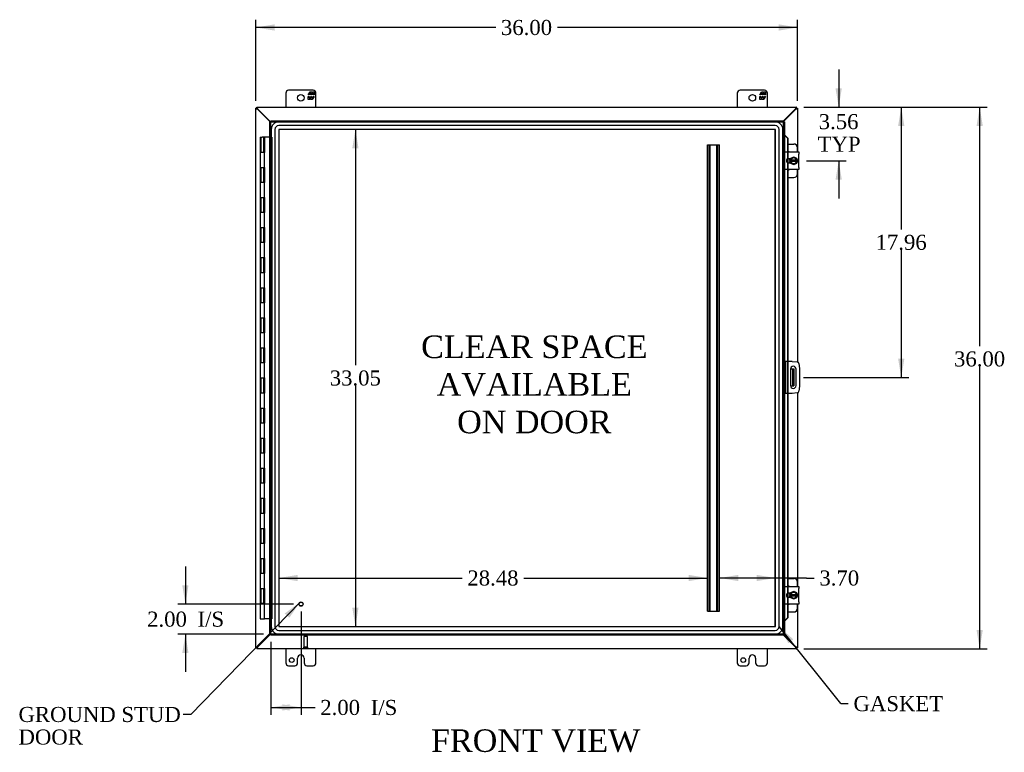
# Model space of a CAD drawing. Header units: inches. Extents: x 6 to 237, y 0 to 158.
# Tile 3 of 8: x 54 to 120, y 51 to 100. Entities that reach past the tile are written whole.
import ezdxf
from ezdxf.enums import TextEntityAlignment as Align

# ---------------------------------------------------------------- set-up
doc = ezdxf.new("R2010")
doc.units = ezdxf.units.IN
doc.header["$MEASUREMENT"] = 0
for name, color, linetype in [('COM40153-1', 7, 'CONTINUOUS'), ('COM40153-2', 7, 'CONTINUOUS'), ('COM42667', 7, 'CONTINUOUS'), ('COM42780', 7, 'CONTINUOUS'), ('COM53845-1', 7, 'CONTINUOUS'), ('COM70022', 7, 'CONTINUOUS'), ('COM70219', 7, 'CONTINUOUS'), ('COM71782-1', 7, 'CONTINUOUS'), ('DEFAULT', 7, 'CONTINUOUS'), ('FET07710', 7, 'CONTINUOUS'), ('HNG10620-32B', 7, 'CONTINUOUS'), ('HNG10620-32C', 7, 'CONTINUOUS'), ('SCC19011', 7, 'CONTINUOUS'), ('SPR20265', 7, 'CONTINUOUS'), ('STD21878', 7, 'CONTINUOUS'), ('WAF25035', 7, 'CONTINUOUS')]:
    doc.layers.add(name, color=color, linetype=linetype)
doc.styles.add('SEACAD_TIMES_NEW_ROMAN', font='times.ttf')

# ---------------------------------------------------------------- blocks, each defined once
blk = doc.blocks.new('SEANNOT_GROUP2')
at = {"layer": 'DEFAULT', "linetype": 'Continuous'}
blk.add_hatch(color=136, dxfattribs=at).paths.add_polyline_path([(72.174, 60.085), (72.896, 61.126), (71.875, 60.376)])
at = {"layer": 'DEFAULT', "color": 136, "linetype": 'Continuous'}
blk.add_line((65.625, 53.661), (65.125, 53.661), dxfattribs=at)
blk.add_lwpolyline([(65.625, 53.661), (72.896, 61.126)], dxfattribs=at)
at = {"layer": 'DEFAULT', "color": 136, "linetype": 'Continuous', "style": 'SEACAD_TIMES_NEW_ROMAN'}
for s, p in [('GROUND STUD', (54.183, 54.161)), ('DOOR', (54.183, 52.661))]:
    blk.add_text(s, height=1, dxfattribs=at).set_placement(p, align=Align.TOP_LEFT)
blk = doc.blocks.new('SEANNOT_GROUP3')
at = {"layer": 'DEFAULT', "linetype": 'Continuous'}
blk.add_hatch(color=136, dxfattribs=at).paths.add_polyline_path([(105.664, 58.656), (104.721, 59.503), (105.339, 58.396)])
at = {"layer": 'DEFAULT', "color": 136, "linetype": 'Continuous'}
blk.add_line((108.815, 54.38), (109.315, 54.38), dxfattribs=at)
blk.add_lwpolyline([(108.815, 54.38), (104.721, 59.503)], dxfattribs=at)
at = {"layer": 'DEFAULT', "color": 136, "linetype": 'Continuous', "style": 'SEACAD_TIMES_NEW_ROMAN'}
blk.add_text('GASKET', height=1, dxfattribs=at).set_placement((109.665, 54.88), align=Align.TOP_LEFT)
blk = doc.blocks.new('GDIMGGROUP')
at = {"layer": 'DEFAULT', "linetype": 'Continuous'}
for points in [[(118.259, 92.779), (118.051, 94.029), (117.843, 92.779)], [(118.259, 59.279), (117.843, 59.279), (118.051, 58.029)]]:
    blk.add_hatch(color=136, dxfattribs=at).paths.add_polyline_path(points)
at = {"layer": 'DEFAULT', "color": 136, "linetype": 'Continuous'}
for p, q in [((106.373, 94.029), (118.551, 94.029)), ((118.051, 78.148), (118.051, 94.029)), ((118.051, 58.029), (118.051, 76.798)), ((106.373, 58.029), (118.551, 58.029))]:
    blk.add_line(p, q, dxfattribs=at)
at = {"layer": 'DEFAULT', "color": 136, "linetype": 'Continuous', "style": 'SEACAD_TIMES_NEW_ROMAN'}
blk.add_text('36.00', height=1, dxfattribs=at).set_placement((116.345, 77.798), align=Align.TOP_LEFT)
blk = doc.blocks.new('GDIMGGROUP1')
at = {"layer": 'DEFAULT', "linetype": 'Continuous'}
for points in [[(65.064, 62.248), (65.272, 60.998), (65.48, 62.248)], [(65.064, 57.748), (65.48, 57.748), (65.272, 58.998)]]:
    blk.add_hatch(color=136, dxfattribs=at).paths.add_polyline_path(points)
at = {"layer": 'DEFAULT', "color": 136, "linetype": 'Continuous'}
for p, q in [((65.272, 63.498), (65.272, 60.998)), ((72.454, 60.998), (64.772, 60.998)), ((70.454, 58.998), (64.772, 58.998)), ((65.272, 58.998), (65.272, 56.498))]:
    blk.add_line(p, q, dxfattribs=at)
at = {"layer": 'DEFAULT', "color": 136, "linetype": 'Continuous', "style": 'SEACAD_TIMES_NEW_ROMAN'}
for s, p in [('2.00', (62.73, 60.498)), ('I/S', (66.084, 60.498))]:
    blk.add_text(s, height=1, dxfattribs=at).set_placement(p, align=Align.TOP_LEFT)
blk = doc.blocks.new('GDIMGGROUP9')
at = {"layer": 'DEFAULT', "linetype": 'Continuous'}
for points in [[(108.889, 95.279), (108.472, 95.279), (108.681, 94.029)], [(108.889, 89.217), (108.681, 90.467), (108.472, 89.217)]]:
    blk.add_hatch(color=136, dxfattribs=at).paths.add_polyline_path(points)
at = {"layer": 'DEFAULT', "color": 136, "linetype": 'Continuous'}
for p, q in [((108.681, 96.529), (108.681, 94.029)), ((106.373, 94.029), (109.181, 94.029)), ((106.541, 90.467), (109.181, 90.467)), ((108.681, 90.467), (108.681, 87.967))]:
    blk.add_line(p, q, dxfattribs=at)
at = {"layer": 'DEFAULT', "color": 136, "linetype": 'Continuous', "style": 'SEACAD_TIMES_NEW_ROMAN'}
for s, p in [('3.56', (107.354, 93.571)), ('TYP', (107.283, 92.071))]:
    blk.add_text(s, height=1, dxfattribs=at).set_placement(p, align=Align.TOP_LEFT)
blk = doc.blocks.new('GDIMGGROUP10')
at = {"layer": 'DEFAULT', "linetype": 'Continuous'}
for points in [[(113.047, 92.779), (112.839, 94.029), (112.63, 92.779)], [(113.047, 77.319), (112.63, 77.319), (112.839, 76.069)]]:
    blk.add_hatch(color=136, dxfattribs=at).paths.add_polyline_path(points)
at = {"layer": 'DEFAULT', "color": 136, "linetype": 'Continuous'}
for p, q in [((106.373, 94.029), (113.339, 94.029)), ((112.839, 94.029), (112.839, 85.899)), ((112.839, 84.549), (112.839, 76.069)), ((106.352, 76.069), (113.339, 76.069))]:
    blk.add_line(p, q, dxfattribs=at)
at = {"layer": 'DEFAULT', "color": 136, "linetype": 'Continuous', "style": 'SEACAD_TIMES_NEW_ROMAN'}
blk.add_text('17.96', height=1, dxfattribs=at).set_placement((111.132, 85.549), align=Align.TOP_LEFT)
blk = doc.blocks.new('GDIMGGROUP15')
at = {"layer": 'DEFAULT', "linetype": 'Continuous'}
for points in [[(72.204, 53.919), (72.204, 54.336), (70.954, 54.127)], [(71.704, 53.919), (72.954, 54.127), (71.704, 54.336)]]:
    blk.add_hatch(color=136, dxfattribs=at).paths.add_polyline_path(points)
at = {"layer": 'DEFAULT', "color": 136, "linetype": 'Continuous'}
for p, q in [((72.954, 60.498), (72.954, 53.627)), ((70.954, 58.498), (70.954, 53.627)), ((70.954, 54.127), (73.385, 54.127)), ((73.385, 54.127), (73.885, 54.127))]:
    blk.add_line(p, q, dxfattribs=at)
at = {"layer": 'DEFAULT', "color": 136, "linetype": 'Continuous', "style": 'SEACAD_TIMES_NEW_ROMAN'}
for s, p in [('2.00', (74.235, 54.627)), ('I/S', (77.589, 54.627))]:
    blk.add_text(s, height=1, dxfattribs=at).set_placement(p, align=Align.TOP_LEFT)
blk = doc.blocks.new('GDIMGGROUP21')
at = {"layer": 'DEFAULT', "linetype": 'Continuous'}
for points in [[(71.195, 99.539), (69.945, 99.33), (71.195, 99.122)], [(104.695, 99.539), (104.695, 99.122), (105.945, 99.33)]]:
    blk.add_hatch(color=136, dxfattribs=at).paths.add_polyline_path(points)
at = {"layer": 'DEFAULT', "color": 136, "linetype": 'Continuous'}
for p, q in [((69.945, 94.457), (69.945, 99.83)), ((105.945, 94.457), (105.945, 99.83)), ((85.889, 99.33), (69.945, 99.33)), ((105.945, 99.33), (90.001, 99.33))]:
    blk.add_line(p, q, dxfattribs=at)
at = {"layer": 'DEFAULT', "color": 136, "linetype": 'Continuous', "style": 'SEACAD_TIMES_NEW_ROMAN'}
blk.add_text('36.00', height=1, dxfattribs=at).set_placement((86.239, 99.83), align=Align.TOP_LEFT)
blk = doc.blocks.new('GDIMGGROUP24')
at = {"layer": 'DEFAULT', "linetype": 'Continuous'}
for points in [[(76.777, 91.306), (76.569, 92.556), (76.361, 91.306)], [(76.777, 60.752), (76.361, 60.752), (76.569, 59.502)]]:
    blk.add_hatch(color=136, dxfattribs=at).paths.add_polyline_path(points)
at = {"layer": 'DEFAULT', "color": 136, "linetype": 'Continuous'}
for p, q in [((76.569, 92.556), (76.569, 76.879)), ((76.569, 75.529), (76.569, 59.502))]:
    blk.add_line(p, q, dxfattribs=at)
at = {"layer": 'DEFAULT', "color": 136, "linetype": 'Continuous', "style": 'SEACAD_TIMES_NEW_ROMAN'}
blk.add_text('33.05', height=1, dxfattribs=at).set_placement((74.863, 76.529), align=Align.TOP_LEFT)
blk = doc.blocks.new('GDIMGGROUP25')
at = {"layer": 'DEFAULT', "linetype": 'Continuous'}
for points in [[(72.724, 62.524), (72.724, 62.94), (71.474, 62.732)], [(98.704, 62.524), (99.954, 62.732), (98.704, 62.94)]]:
    blk.add_hatch(color=136, dxfattribs=at).paths.add_polyline_path(points)
at = {"layer": 'DEFAULT', "color": 136, "linetype": 'Continuous'}
for p, q in [((71.474, 62.732), (83.658, 62.732)), ((87.77, 62.732), (99.954, 62.732))]:
    blk.add_line(p, q, dxfattribs=at)
at = {"layer": 'DEFAULT', "color": 136, "linetype": 'Continuous', "style": 'SEACAD_TIMES_NEW_ROMAN'}
blk.add_text('28.48', height=1, dxfattribs=at).set_placement((84.008, 63.232), align=Align.TOP_LEFT)
blk = doc.blocks.new('GDIMGGROUP27')
at = {"layer": 'DEFAULT', "linetype": 'Continuous'}
for points in [[(102.021, 62.524), (102.021, 62.94), (100.771, 62.732)], [(103.222, 62.524), (104.472, 62.732), (103.222, 62.94)]]:
    blk.add_hatch(color=136, dxfattribs=at).paths.add_polyline_path(points)
at = {"layer": 'DEFAULT', "color": 136, "linetype": 'Continuous'}
for q in [(100.771, 62.732), (107.049, 62.732)]:
    blk.add_line((106.549, 62.732), q, dxfattribs=at)
at = {"layer": 'DEFAULT', "color": 136, "linetype": 'Continuous', "style": 'SEACAD_TIMES_NEW_ROMAN'}
blk.add_text('3.70', height=1, dxfattribs=at).set_placement((107.399, 63.232), align=Align.TOP_LEFT)

msp = doc.modelspace()

# ---------------------------------------------------------------- linework, layer by layer
at = {"layer": 'COM40153-1', "color": 7}
for p, q in [((105.477, 76.631), (105.587, 76.631)), ((105.587, 76.631), (105.623, 76.631)), ((105.623, 76.631), (105.695, 76.631)), ((105.623, 76.631), (105.623, 75.506)), ((105.695, 76.631), (105.695, 75.506)), ((105.477, 75.506), (105.587, 75.506)), ((105.623, 75.506), (105.587, 75.506)), ((105.623, 75.506), (105.695, 75.506))]:
    msp.add_line(p, q, dxfattribs=at)
at = {"layer": 'COM40153-2', "color": 7}
for p, q in [((105.142, 77.131), (105.07, 77.131)), ((105.142, 77.131), (105.142, 75.006)), ((105.142, 77.131), (105.178, 77.131)), ((105.593, 77.131), (105.178, 77.131)), ((105.477, 76.619), (105.477, 75.519)), ((105.593, 77.131), (105.927, 77.102)), ((105.852, 75.519), (105.852, 76.619)), ((106.041, 76.988), (106.07, 76.654)), ((106.07, 76.654), (106.07, 75.483)), ((106.07, 75.483), (106.041, 75.149)), ((105.142, 75.006), (105.07, 75.006)), ((105.178, 75.006), (105.142, 75.006)), ((105.593, 75.006), (105.178, 75.006)), ((105.927, 75.035), (105.593, 75.006))]:
    msp.add_line(p, q, dxfattribs=at)
for centre, radius, start, end in [((105.664, 76.619), 0.188, 0, 180), ((105.916, 76.977), 0.125, 5, 85), ((105.664, 75.519), 0.188, 180, 0), ((105.916, 75.16), 0.125, 275, 355)]:
    msp.add_arc(centre, radius, start, end, dxfattribs=at)
at = {"layer": 'COM42667', "color": 7}
for p, q in [((105.071, 90.912), (105.071, 91.055)), ((105.071, 91.055), (106.041, 91.055)), ((106.041, 91.055), (106.041, 90.912)), ((105.071, 90.912), (105.071, 90.021)), ((105.485, 90.607), (105.345, 90.607)), ((105.345, 90.326), (105.485, 90.326)), ((106.041, 90.021), (106.041, 90.912)), ((105.071, 89.878), (105.071, 90.021)), ((106.041, 89.878), (105.071, 89.878)), ((106.041, 90.021), (106.041, 89.878)), ((105.071, 62.036), (105.071, 62.179)), ((105.071, 62.179), (106.041, 62.179)), ((106.041, 62.179), (106.041, 62.036)), ((105.071, 62.036), (105.071, 61.145)), ((105.485, 61.731), (105.345, 61.731)), ((106.041, 61.145), (106.041, 62.036)), ((105.071, 61.002), (105.071, 61.145)), ((106.041, 61.002), (105.071, 61.002)), ((105.345, 61.45), (105.485, 61.45)), ((106.041, 61.145), (106.041, 61.002))]:
    msp.add_line(p, q, dxfattribs=at)
for centre in [(105.345, 90.467), (105.345, 61.591)]:
    msp.add_arc(centre, 0.14, 90, 270, dxfattribs=at)
at = {"layer": 'COM42780', "color": 7}
for p, q in [((105.295, 91.582), (105.692, 91.582)), ((105.942, 91.055), (105.942, 91.332)), ((105.442, 90.533), (105.442, 90.607)), ((105.442, 90.326), (105.442, 90.398)), ((105.942, 89.601), (105.942, 89.878)), ((105.295, 89.351), (105.692, 89.351)), ((105.295, 62.706), (105.692, 62.706)), ((105.942, 62.179), (105.942, 62.456)), ((105.442, 61.657), (105.442, 61.731)), ((105.442, 61.45), (105.442, 61.522)), ((105.942, 60.725), (105.942, 61.002)), ((105.295, 60.475), (105.692, 60.475))]:
    msp.add_line(p, q, dxfattribs=at)
for centre, start, end in [((105.192, 90.895), 39.93243, 65.66946), ((105.692, 91.332), 0, 90), ((105.192, 90.038), 294.33054, 320.06757), ((105.692, 89.601), 270, 0), ((105.192, 62.019), 39.93243, 65.66946), ((105.692, 62.456), 0, 90), ((105.192, 61.162), 294.33054, 320.06757), ((105.692, 60.725), 270, 0)]:
    msp.add_arc(centre, 0.25, start, end, dxfattribs=at)
at = {"layer": 'COM53845-1', "color": 7}
for p, q in [((99.954, 60.529), (99.954, 91.529)), ((99.954, 91.529), (100.037, 91.529)), ((99.994, 60.529), (99.994, 91.529)), ((100.037, 91.529), (100.688, 91.529)), ((100.106, 60.529), (100.106, 91.529)), ((100.146, 60.529), (100.146, 91.529)), ((100.579, 60.529), (100.579, 91.529)), ((100.619, 60.529), (100.619, 91.529)), ((100.688, 91.529), (100.771, 91.529)), ((100.731, 60.529), (100.731, 91.529)), ((100.771, 60.529), (100.771, 91.529)), ((99.954, 60.529), (100.037, 60.529)), ((100.037, 60.529), (100.688, 60.529)), ((100.688, 60.529), (100.771, 60.529))]:
    msp.add_line(p, q, dxfattribs=at)
at = {"layer": 'COM70022', "color": 7}
for p, q in [((70.017, 93.957), (69.945, 93.957)), ((69.945, 58.101), (69.945, 93.957)), ((70.017, 94.029), (105.873, 94.029)), ((70.017, 93.957), (70.017, 94.029)), ((70.077, 93.878), (70.053, 93.895)), ((70.897, 93.059), (70.077, 93.878)), ((70.095, 93.896), (70.079, 93.921)), ((70.933, 93.059), (70.095, 93.896)), ((105.795, 93.896), (104.998, 93.1)), ((105.813, 93.878), (104.998, 93.064)), ((105.811, 93.921), (105.795, 93.896)), ((105.837, 93.895), (105.813, 93.878)), ((105.873, 93.957), (105.837, 93.921)), ((105.873, 93.957), (105.873, 94.029)), ((105.873, 93.957), (105.945, 93.957)), ((105.945, 93.957), (105.945, 91.055)), ((105.945, 89.878), (105.945, 77.099)), ((105.945, 75.038), (105.945, 62.179)), ((105.945, 61.002), (105.945, 58.101)), ((70.077, 58.179), (70.897, 58.998)), ((70.095, 58.161), (70.933, 58.998)), ((104.998, 58.994), (105.813, 58.179)), ((104.998, 58.958), (105.795, 58.161)), ((70.017, 58.101), (69.945, 58.101)), ((70.017, 58.101), (70.053, 58.137)), ((70.017, 58.101), (70.017, 58.029)), ((105.873, 58.029), (70.017, 58.029)), ((70.053, 58.162), (70.077, 58.179)), ((70.079, 58.137), (70.095, 58.161)), ((105.795, 58.161), (105.811, 58.137)), ((105.813, 58.179), (105.837, 58.162)), ((105.873, 58.101), (105.945, 58.101)), ((105.873, 58.101), (105.873, 58.029))]:
    msp.add_line(p, q, dxfattribs=at)
for points, knots in [([(70.053, 93.895), (70.039, 93.9), (70.025, 93.905), (69.999, 93.915), (69.987, 93.921), (69.967, 93.931), (69.959, 93.936), (69.948, 93.946), (69.945, 93.951), (69.945, 93.957)], [0, 0, 0, 0, 0.25, 0.25, 0.5, 0.5, 0.75, 0.75, 1, 1, 1, 1]), ([(70.079, 93.921), (70.074, 93.935), (70.069, 93.949), (70.058, 93.975), (70.053, 93.987), (70.043, 94.007), (70.038, 94.015), (70.028, 94.026), (70.022, 94.029), (70.017, 94.029)], [0, 0, 0, 0, 0.25, 0.25, 0.5, 0.5, 0.75, 0.75, 1, 1, 1, 1]), ([(70.079, 93.921), (70.069, 93.93), (70.058, 93.939), (70.038, 93.953), (70.028, 93.957), (70.017, 93.957)], [0, 0, 0, 0, 0.5, 0.5, 1, 1, 1, 1]), ([(70.053, 93.895), (70.048, 93.9), (70.044, 93.905), (70.035, 93.915), (70.031, 93.921), (70.024, 93.931), (70.022, 93.936), (70.018, 93.946), (70.017, 93.951), (70.017, 93.957)], [0, 0, 0, 0, 0.25, 0.25, 0.5, 0.5, 0.75, 0.75, 1, 1, 1, 1]), ([(105.873, 94.029), (105.868, 94.029), (105.863, 94.026), (105.853, 94.015), (105.847, 94.007), (105.837, 93.987), (105.832, 93.975), (105.822, 93.949), (105.817, 93.935), (105.811, 93.921)], [0, 0, 0, 0, 0.25, 0.25, 0.5, 0.5, 0.75, 0.75, 1, 1, 1, 1]), ([(105.873, 93.957), (105.863, 93.957), (105.853, 93.953), (105.832, 93.939), (105.822, 93.93), (105.811, 93.921)], [0, 0, 0, 0, 0.5, 0.5, 1, 1, 1, 1]), ([(105.873, 93.957), (105.873, 93.951), (105.872, 93.946), (105.869, 93.936), (105.866, 93.931), (105.859, 93.921), (105.855, 93.915), (105.847, 93.905), (105.842, 93.9), (105.837, 93.895)], [0, 0, 0, 0, 0.25, 0.25, 0.5, 0.5, 0.75, 0.75, 1, 1, 1, 1]), ([(105.945, 93.957), (105.945, 93.951), (105.942, 93.946), (105.932, 93.936), (105.924, 93.931), (105.904, 93.921), (105.892, 93.915), (105.865, 93.905), (105.851, 93.9), (105.837, 93.895)], [0, 0, 0, 0, 0.25, 0.25, 0.5, 0.5, 0.75, 0.75, 1, 1, 1, 1]), ([(69.945, 58.101), (69.945, 58.106), (69.948, 58.111), (69.959, 58.121), (69.967, 58.126), (69.987, 58.137), (69.999, 58.142), (70.025, 58.152), (70.039, 58.157), (70.053, 58.162)], [0, 0, 0, 0, 0.25, 0.25, 0.5, 0.5, 0.75, 0.75, 1, 1, 1, 1]), ([(70.017, 58.101), (70.017, 58.106), (70.018, 58.111), (70.022, 58.121), (70.024, 58.126), (70.031, 58.137), (70.035, 58.142), (70.044, 58.152), (70.048, 58.157), (70.053, 58.162)], [0, 0, 0, 0, 0.25, 0.25, 0.5, 0.5, 0.75, 0.75, 1, 1, 1, 1]), ([(70.017, 58.029), (70.022, 58.029), (70.028, 58.031), (70.038, 58.042), (70.043, 58.05), (70.053, 58.07), (70.058, 58.082), (70.069, 58.108), (70.074, 58.122), (70.079, 58.137)], [0, 0, 0, 0, 0.25, 0.25, 0.5, 0.5, 0.75, 0.75, 1, 1, 1, 1]), ([(70.017, 58.101), (70.028, 58.101), (70.038, 58.104), (70.058, 58.118), (70.069, 58.127), (70.079, 58.137)], [0, 0, 0, 0, 0.5, 0.5, 1, 1, 1, 1]), ([(105.811, 58.137), (105.817, 58.122), (105.822, 58.108), (105.832, 58.082), (105.837, 58.07), (105.847, 58.05), (105.853, 58.042), (105.863, 58.031), (105.868, 58.029), (105.873, 58.029)], [0, 0, 0, 0, 0.25, 0.25, 0.5, 0.5, 0.75, 0.75, 1, 1, 1, 1]), ([(105.811, 58.137), (105.822, 58.127), (105.832, 58.118), (105.853, 58.104), (105.863, 58.101), (105.873, 58.101)], [0, 0, 0, 0, 0.5, 0.5, 1, 1, 1, 1]), ([(105.837, 58.162), (105.842, 58.157), (105.847, 58.152), (105.855, 58.142), (105.859, 58.137), (105.866, 58.126), (105.869, 58.121), (105.872, 58.111), (105.873, 58.106), (105.873, 58.101)], [0, 0, 0, 0, 0.25, 0.25, 0.5, 0.5, 0.75, 0.75, 1, 1, 1, 1]), ([(105.837, 58.162), (105.851, 58.157), (105.865, 58.152), (105.892, 58.142), (105.904, 58.137), (105.924, 58.126), (105.932, 58.121), (105.942, 58.111), (105.945, 58.106), (105.945, 58.101)], [0, 0, 0, 0, 0.25, 0.25, 0.5, 0.5, 0.75, 0.75, 1, 1, 1, 1])]:
    msp.add_open_spline(points, degree=3, knots=knots, dxfattribs=at)
at = {"layer": 'COM70219', "color": 7}
for p, q in [((104.471, 93.055), (71.475, 93.055)), ((104.471, 93.054), (71.475, 93.054)), ((70.975, 92.555), (70.975, 59.503)), ((70.976, 92.555), (70.976, 59.503)), ((71.225, 92.555), (71.225, 59.503)), ((71.474, 92.555), (71.474, 59.503)), ((104.471, 92.805), (71.475, 92.805)), ((104.471, 92.556), (71.475, 92.556)), ((71.475, 92.555), (71.475, 59.503)), ((104.471, 92.555), (71.475, 92.555)), ((104.471, 59.503), (104.471, 92.555)), ((104.472, 59.503), (104.472, 92.555)), ((104.721, 59.503), (104.721, 92.555)), ((104.97, 59.503), (104.97, 92.555)), ((104.971, 59.503), (104.971, 92.555)), ((71.475, 59.503), (104.471, 59.503)), ((71.475, 59.502), (104.471, 59.502)), ((71.475, 59.253), (104.471, 59.253)), ((71.475, 59.004), (104.471, 59.004)), ((71.475, 59.003), (104.471, 59.003))]:
    msp.add_line(p, q, dxfattribs=at)
for centre, radius, start, end in [((71.475, 92.555), 0.5, 90, 180), ((71.475, 92.555), 0.499, 90, 180), ((104.471, 92.555), 0.5, 0, 90), ((104.471, 92.555), 0.499, 0, 90), ((71.475, 92.555), 0.25, 90, 180), ((71.475, 92.555), 0.001, 90, 180), ((104.471, 92.555), 0.25, 0, 90), ((104.471, 92.555), 0.001, 0, 90), ((71.475, 59.503), 0.5, 180, 270), ((71.475, 59.503), 0.499, 180, 270), ((71.475, 59.503), 0.25, 180, 270), ((71.475, 59.503), 0.001, 180, 270), ((104.471, 59.503), 0.5, 270, 0), ((104.471, 59.503), 0.001, 270, 0), ((104.471, 59.503), 0.25, 270, 0), ((104.471, 59.503), 0.499, 270, 0)]:
    msp.add_arc(centre, radius, start, end, dxfattribs=at)
at = {"layer": 'COM71782-1', "color": 7}
for p, q in [((70.882, 93.059), (70.954, 93.059)), ((70.882, 58.998), (70.882, 93.059)), ((70.954, 93.131), (70.954, 93.059)), ((70.954, 93.131), (104.998, 93.131)), ((70.954, 93.059), (104.998, 93.059)), ((70.954, 93.059), (70.99, 93.023)), ((70.954, 58.998), (70.954, 93.059)), ((70.954, 93.059), (70.99, 93.023)), ((104.998, 93.059), (104.962, 93.023)), ((104.998, 93.059), (104.962, 93.023)), ((104.998, 93.131), (104.998, 93.059)), ((104.998, 93.059), (104.998, 58.998)), ((105.07, 93.059), (104.998, 93.059)), ((105.07, 93.059), (105.07, 58.998)), ((105.07, 92.184), (104.998, 92.184)), ((105.083, 92.184), (105.07, 92.184)), ((105.092, 92.161), (105.102, 92.161)), ((105.112, 92.149), (105.282, 91.976)), ((105.112, 92.149), (105.125, 92.149)), ((105.125, 92.149), (105.295, 91.976)), ((105.282, 91.976), (105.282, 91.055)), ((105.295, 91.976), (105.282, 91.976)), ((105.295, 91.976), (105.295, 91.055)), ((105.282, 91.055), (105.282, 90.592)), ((105.295, 91.055), (105.295, 90.598)), ((105.282, 90.592), (105.282, 90.341)), ((105.282, 90.341), (105.282, 89.878)), ((105.295, 90.598), (105.295, 90.336)), ((105.295, 90.336), (105.295, 89.878)), ((105.282, 89.878), (105.282, 77.131)), ((105.295, 89.878), (105.295, 77.131)), ((105.282, 77.131), (105.282, 75.006)), ((105.295, 77.131), (105.295, 75.006)), ((105.282, 75.006), (105.282, 62.179)), ((105.295, 75.006), (105.295, 62.179)), ((105.282, 62.179), (105.282, 61.716)), ((105.295, 62.179), (105.295, 61.722)), ((105.282, 61.716), (105.282, 61.465)), ((105.295, 61.722), (105.295, 61.46)), ((105.282, 61.465), (105.282, 61.002)), ((105.282, 61.002), (105.282, 60.081)), ((105.295, 61.46), (105.295, 61.002)), ((105.295, 61.002), (105.295, 60.081)), ((105.07, 59.873), (104.998, 59.873)), ((105.07, 59.873), (105.083, 59.873)), ((105.102, 59.896), (105.092, 59.896)), ((105.282, 60.081), (105.112, 59.909)), ((105.112, 59.909), (105.125, 59.909)), ((105.295, 60.081), (105.125, 59.909)), ((105.295, 60.081), (105.282, 60.081)), ((70.882, 58.998), (70.954, 58.998)), ((70.954, 58.998), (70.99, 59.034)), ((70.954, 58.998), (70.99, 59.034)), ((104.998, 58.998), (70.954, 58.998)), ((70.954, 58.926), (70.954, 58.998)), ((104.998, 58.926), (70.954, 58.926)), ((104.998, 58.998), (104.962, 59.034)), ((104.998, 58.998), (104.962, 59.034)), ((104.998, 58.926), (104.998, 58.998)), ((105.07, 58.998), (104.998, 58.998))]:
    msp.add_line(p, q, dxfattribs=at)
for centre, radius, start, end in [((105.511, 93.235), 1.153, 245.73422, 249.46416), ((105.401, 92.418), 0.395, 216.31419, 223.00535), ((105.511, 93.235), 1.153, 249.46416, 250.45802), ((105.511, 58.822), 1.153, 110.53584, 114.26578), ((105.401, 59.64), 0.395, 136.99465, 143.68581), ((105.511, 58.822), 1.153, 109.54198, 110.53584)]:
    msp.add_arc(centre, radius, start, end, dxfattribs=at)
at = {"layer": 'FET07710', "color": 7}
for p, q in [((71.945, 94.966), (71.945, 94.029)), ((73.758, 95.154), (72.133, 95.154)), ((73.435, 94.848), (73.557, 95.061)), ((73.598, 94.954), (73.499, 94.954)), ((73.499, 94.954), (73.499, 94.848)), ((73.557, 95.061), (73.667, 95.061)), ((73.598, 94.848), (73.598, 94.954)), ((73.756, 94.954), (73.657, 94.954)), ((73.657, 94.954), (73.657, 94.848)), ((73.667, 95.061), (73.667, 94.983)), ((73.667, 94.983), (73.711, 95.061)), ((73.711, 95.061), (73.82, 95.061)), ((73.756, 94.848), (73.756, 94.954)), ((73.82, 95.061), (73.82, 94.848)), ((73.945, 94.029), (73.945, 94.966)), ((101.945, 94.966), (101.945, 94.029)), ((103.758, 95.154), (102.133, 95.154)), ((103.435, 94.848), (103.557, 95.061)), ((103.598, 94.954), (103.499, 94.954)), ((103.499, 94.954), (103.499, 94.848)), ((103.557, 95.061), (103.667, 95.061)), ((103.598, 94.848), (103.598, 94.954)), ((103.756, 94.954), (103.657, 94.954)), ((103.657, 94.954), (103.657, 94.848)), ((103.667, 95.061), (103.667, 94.983)), ((103.667, 94.983), (103.711, 95.061)), ((103.711, 95.061), (103.82, 95.061)), ((103.756, 94.848), (103.756, 94.954)), ((103.82, 95.061), (103.82, 94.848)), ((103.945, 94.029), (103.945, 94.966)), ((73.499, 94.848), (73.435, 94.848)), ((73.435, 94.539), (73.435, 94.751)), ((73.435, 94.751), (73.499, 94.751)), ((73.544, 94.539), (73.435, 94.539)), ((73.499, 94.751), (73.499, 94.645)), ((73.499, 94.645), (73.598, 94.645)), ((73.589, 94.616), (73.544, 94.539)), ((73.589, 94.539), (73.589, 94.616)), ((73.698, 94.539), (73.589, 94.539)), ((73.657, 94.848), (73.598, 94.848)), ((73.598, 94.645), (73.598, 94.751)), ((73.598, 94.751), (73.657, 94.751)), ((73.657, 94.751), (73.657, 94.645)), ((73.657, 94.645), (73.756, 94.645)), ((73.82, 94.751), (73.698, 94.539)), ((73.82, 94.848), (73.756, 94.848)), ((73.756, 94.645), (73.756, 94.751)), ((73.756, 94.751), (73.82, 94.751)), ((103.499, 94.848), (103.435, 94.848)), ((103.435, 94.539), (103.435, 94.751)), ((103.435, 94.751), (103.499, 94.751)), ((103.544, 94.539), (103.435, 94.539)), ((103.499, 94.751), (103.499, 94.645)), ((103.499, 94.645), (103.598, 94.645)), ((103.589, 94.616), (103.544, 94.539)), ((103.589, 94.539), (103.589, 94.616)), ((103.698, 94.539), (103.589, 94.539)), ((103.657, 94.848), (103.598, 94.848)), ((103.598, 94.645), (103.598, 94.751)), ((103.598, 94.751), (103.657, 94.751)), ((103.657, 94.751), (103.657, 94.645)), ((103.657, 94.645), (103.756, 94.645)), ((103.82, 94.751), (103.698, 94.539)), ((103.82, 94.848), (103.756, 94.848)), ((103.756, 94.645), (103.756, 94.751)), ((103.756, 94.751), (103.82, 94.751)), ((71.945, 58.029), (71.945, 57.091)), ((72.945, 57.622), (72.945, 57.622)), ((73.945, 57.091), (73.945, 58.029)), ((101.945, 58.029), (101.945, 57.091)), ((102.945, 57.622), (102.945, 57.622)), ((103.945, 57.091), (103.945, 58.029)), ((72.727, 57.091), (72.727, 57.404)), ((73.163, 57.404), (73.163, 57.091)), ((102.727, 57.091), (102.727, 57.404)), ((103.163, 57.404), (103.163, 57.091)), ((72.133, 56.904), (72.539, 56.904)), ((73.351, 56.904), (73.758, 56.904)), ((102.133, 56.904), (102.539, 56.904)), ((103.351, 56.904), (103.758, 56.904))]:
    msp.add_line(p, q, dxfattribs=at)
for centre, radius in [((72.945, 94.654), 0.219), ((102.945, 94.654), 0.219), ((72.336, 57.279), 0.156), ((102.336, 57.279), 0.156)]:
    msp.add_circle(centre, radius, dxfattribs=at)
for centre, radius, start, end in [((72.133, 94.966), 0.188, 90, 180), ((73.758, 94.966), 0.188, 0, 90), ((102.133, 94.966), 0.188, 90, 180), ((103.758, 94.966), 0.188, 0, 90), ((72.945, 57.404), 0.218, 90, 180), ((72.945, 57.404), 0.218, 0, 90), ((102.945, 57.404), 0.218, 90, 180), ((102.945, 57.404), 0.218, 0, 90), ((72.133, 57.091), 0.188, 180, 270), ((72.539, 57.091), 0.188, 270, 0), ((73.351, 57.091), 0.188, 180, 270), ((73.758, 57.091), 0.188, 270, 0), ((102.133, 57.091), 0.187, 180, 270), ((102.539, 57.091), 0.188, 270, 0), ((103.351, 57.091), 0.188, 180, 270), ((103.758, 57.091), 0.188, 270, 0)]:
    msp.add_arc(centre, radius, start, end, dxfattribs=at)
at = {"layer": 'HNG10620-32B', "color": 7}
for p, q in [((70.384, 91.029), (70.23, 91.029)), ((70.23, 91.029), (70.23, 90.029)), ((70.23, 90.029), (70.384, 90.029)), ((70.384, 89.029), (70.23, 89.029)), ((70.23, 89.029), (70.23, 88.029)), ((70.23, 88.029), (70.384, 88.029)), ((70.384, 87.029), (70.23, 87.029)), ((70.23, 87.029), (70.23, 86.029)), ((70.23, 86.029), (70.384, 86.029)), ((70.384, 85.029), (70.23, 85.029)), ((70.23, 85.029), (70.23, 84.029)), ((70.23, 84.029), (70.384, 84.029)), ((70.384, 83.029), (70.23, 83.029)), ((70.23, 83.029), (70.23, 82.029)), ((70.23, 82.029), (70.384, 82.029)), ((70.384, 81.029), (70.23, 81.029)), ((70.23, 81.029), (70.23, 80.029)), ((70.23, 80.029), (70.384, 80.029)), ((70.384, 79.029), (70.23, 79.029)), ((70.23, 79.029), (70.23, 78.029)), ((70.23, 78.029), (70.384, 78.029)), ((70.384, 77.029), (70.23, 77.029)), ((70.23, 77.029), (70.23, 76.029)), ((70.23, 76.029), (70.384, 76.029)), ((70.384, 75.029), (70.23, 75.029)), ((70.23, 75.029), (70.23, 74.029)), ((70.23, 74.029), (70.384, 74.029)), ((70.384, 73.029), (70.23, 73.029)), ((70.23, 73.029), (70.23, 72.029)), ((70.23, 72.029), (70.384, 72.029)), ((70.384, 71.029), (70.23, 71.029)), ((70.23, 71.029), (70.23, 70.029)), ((70.23, 70.029), (70.384, 70.029)), ((70.384, 69.029), (70.23, 69.029)), ((70.23, 69.029), (70.23, 68.029)), ((70.23, 68.029), (70.384, 68.029)), ((70.384, 67.029), (70.23, 67.029)), ((70.23, 67.029), (70.23, 66.029)), ((70.23, 66.029), (70.384, 66.029)), ((70.384, 65.029), (70.23, 65.029)), ((70.23, 65.029), (70.23, 64.029)), ((70.23, 64.029), (70.384, 64.029)), ((70.384, 63.029), (70.23, 63.029)), ((70.23, 63.029), (70.23, 62.029)), ((70.23, 62.029), (70.384, 62.029)), ((70.384, 61.029), (70.23, 61.029)), ((70.23, 61.029), (70.23, 60.029)), ((70.23, 60.029), (70.538, 60.029))]:
    msp.add_line(p, q, dxfattribs=at)
at = {"layer": 'HNG10620-32C', "color": 7}
for p, q in [((70.23, 92.029), (70.384, 92.029)), ((70.23, 92.029), (70.23, 91.029)), ((70.29, 92.029), (70.29, 91.029)), ((70.882, 92.029), (70.384, 92.029)), ((70.467, 92.029), (70.467, 91.029)), ((70.478, 91.029), (70.478, 92.029)), ((70.52, 92.029), (70.52, 91.029)), ((70.538, 91.029), (70.538, 92.029)), ((70.925, 92.029), (70.882, 92.029)), ((70.954, 92.029), (70.925, 92.029)), ((70.954, 92.029), (71.014, 92.029)), ((71.014, 92.029), (71.014, 60.029)), ((70.384, 91.029), (70.23, 91.029)), ((70.538, 91.029), (70.384, 91.029)), ((70.538, 90.029), (70.538, 91.029)), ((70.23, 90.029), (70.384, 90.029)), ((70.23, 90.029), (70.23, 89.029)), ((70.29, 90.029), (70.29, 89.029)), ((70.384, 90.029), (70.538, 90.029)), ((70.467, 90.029), (70.467, 89.029)), ((70.478, 89.029), (70.478, 90.029)), ((70.52, 90.029), (70.52, 89.029)), ((70.538, 89.029), (70.538, 90.029)), ((70.384, 89.029), (70.23, 89.029)), ((70.538, 89.029), (70.384, 89.029)), ((70.538, 88.029), (70.538, 89.029)), ((70.23, 88.029), (70.384, 88.029)), ((70.23, 88.029), (70.23, 87.029)), ((70.29, 88.029), (70.29, 87.029)), ((70.384, 88.029), (70.538, 88.029)), ((70.467, 88.029), (70.467, 87.029)), ((70.478, 87.029), (70.478, 88.029)), ((70.52, 88.029), (70.52, 87.029)), ((70.538, 87.029), (70.538, 88.029)), ((70.384, 87.029), (70.23, 87.029)), ((70.538, 87.029), (70.384, 87.029)), ((70.538, 86.029), (70.538, 87.029)), ((70.23, 86.029), (70.384, 86.029)), ((70.23, 86.029), (70.23, 85.029)), ((70.29, 86.029), (70.29, 85.029)), ((70.384, 86.029), (70.538, 86.029)), ((70.467, 86.029), (70.467, 85.029)), ((70.478, 85.029), (70.478, 86.029)), ((70.52, 86.029), (70.52, 85.029)), ((70.538, 85.029), (70.538, 86.029)), ((70.384, 85.029), (70.23, 85.029)), ((70.538, 85.029), (70.384, 85.029)), ((70.538, 84.029), (70.538, 85.029)), ((70.23, 84.029), (70.384, 84.029)), ((70.23, 84.029), (70.23, 83.029)), ((70.29, 84.029), (70.29, 83.029)), ((70.384, 84.029), (70.538, 84.029)), ((70.467, 84.029), (70.467, 83.029)), ((70.478, 83.029), (70.478, 84.029)), ((70.52, 84.029), (70.52, 83.029)), ((70.538, 83.029), (70.538, 84.029)), ((70.384, 83.029), (70.23, 83.029)), ((70.538, 83.029), (70.384, 83.029)), ((70.538, 82.029), (70.538, 83.029)), ((70.23, 82.029), (70.384, 82.029)), ((70.23, 82.029), (70.23, 81.029)), ((70.29, 82.029), (70.29, 81.029)), ((70.384, 82.029), (70.538, 82.029)), ((70.467, 82.029), (70.467, 81.029)), ((70.478, 81.029), (70.478, 82.029)), ((70.52, 82.029), (70.52, 81.029)), ((70.538, 81.029), (70.538, 82.029)), ((70.384, 81.029), (70.23, 81.029)), ((70.538, 81.029), (70.384, 81.029)), ((70.538, 80.029), (70.538, 81.029)), ((70.23, 80.029), (70.384, 80.029)), ((70.23, 80.029), (70.23, 79.029)), ((70.29, 80.029), (70.29, 79.029)), ((70.384, 80.029), (70.538, 80.029)), ((70.467, 80.029), (70.467, 79.029)), ((70.478, 79.029), (70.478, 80.029)), ((70.52, 80.029), (70.52, 79.029)), ((70.538, 79.029), (70.538, 80.029)), ((70.384, 79.029), (70.23, 79.029)), ((70.538, 79.029), (70.384, 79.029)), ((70.538, 78.029), (70.538, 79.029)), ((70.23, 78.029), (70.384, 78.029)), ((70.23, 78.029), (70.23, 77.029)), ((70.29, 78.029), (70.29, 77.029)), ((70.384, 78.029), (70.538, 78.029)), ((70.467, 78.029), (70.467, 77.029)), ((70.478, 77.029), (70.478, 78.029)), ((70.52, 78.029), (70.52, 77.029)), ((70.538, 77.029), (70.538, 78.029)), ((70.384, 77.029), (70.23, 77.029)), ((70.538, 77.029), (70.384, 77.029)), ((70.538, 76.029), (70.538, 77.029)), ((70.23, 76.029), (70.384, 76.029)), ((70.23, 76.029), (70.23, 75.029)), ((70.29, 76.029), (70.29, 75.029)), ((70.384, 76.029), (70.538, 76.029)), ((70.467, 76.029), (70.467, 75.029)), ((70.478, 75.029), (70.478, 76.029)), ((70.52, 76.029), (70.52, 75.029)), ((70.538, 75.029), (70.538, 76.029)), ((70.384, 75.029), (70.23, 75.029)), ((70.538, 75.029), (70.384, 75.029)), ((70.538, 74.029), (70.538, 75.029)), ((70.23, 74.029), (70.384, 74.029)), ((70.23, 74.029), (70.23, 73.029)), ((70.29, 74.029), (70.29, 73.029)), ((70.384, 74.029), (70.538, 74.029)), ((70.467, 74.029), (70.467, 73.029)), ((70.478, 73.029), (70.478, 74.029)), ((70.52, 74.029), (70.52, 73.029)), ((70.538, 73.029), (70.538, 74.029)), ((70.384, 73.029), (70.23, 73.029)), ((70.538, 73.029), (70.384, 73.029)), ((70.538, 72.029), (70.538, 73.029)), ((70.23, 72.029), (70.384, 72.029)), ((70.23, 72.029), (70.23, 71.029)), ((70.29, 72.029), (70.29, 71.029)), ((70.384, 72.029), (70.538, 72.029)), ((70.467, 72.029), (70.467, 71.029)), ((70.478, 71.029), (70.478, 72.029)), ((70.52, 72.029), (70.52, 71.029)), ((70.538, 71.029), (70.538, 72.029)), ((70.384, 71.029), (70.23, 71.029)), ((70.538, 71.029), (70.384, 71.029)), ((70.538, 70.029), (70.538, 71.029)), ((70.23, 70.029), (70.384, 70.029)), ((70.23, 70.029), (70.23, 69.029)), ((70.29, 70.029), (70.29, 69.029)), ((70.384, 70.029), (70.538, 70.029)), ((70.467, 70.029), (70.467, 69.029)), ((70.478, 69.029), (70.478, 70.029)), ((70.52, 70.029), (70.52, 69.029)), ((70.538, 69.029), (70.538, 70.029)), ((70.384, 69.029), (70.23, 69.029)), ((70.538, 69.029), (70.384, 69.029)), ((70.538, 68.029), (70.538, 69.029)), ((70.23, 68.029), (70.384, 68.029)), ((70.23, 68.029), (70.23, 67.029)), ((70.29, 68.029), (70.29, 67.029)), ((70.384, 68.029), (70.538, 68.029)), ((70.467, 68.029), (70.467, 67.029)), ((70.478, 67.029), (70.478, 68.029)), ((70.52, 68.029), (70.52, 67.029)), ((70.538, 67.029), (70.538, 68.029)), ((70.384, 67.029), (70.23, 67.029)), ((70.538, 67.029), (70.384, 67.029)), ((70.538, 66.029), (70.538, 67.029)), ((70.23, 66.029), (70.384, 66.029)), ((70.23, 66.029), (70.23, 65.029)), ((70.29, 66.029), (70.29, 65.029)), ((70.384, 66.029), (70.538, 66.029)), ((70.467, 66.029), (70.467, 65.029)), ((70.478, 65.029), (70.478, 66.029)), ((70.52, 66.029), (70.52, 65.029)), ((70.538, 65.029), (70.538, 66.029)), ((70.384, 65.029), (70.23, 65.029)), ((70.538, 65.029), (70.384, 65.029)), ((70.538, 64.029), (70.538, 65.029)), ((70.23, 64.029), (70.384, 64.029)), ((70.23, 64.029), (70.23, 63.029)), ((70.29, 64.029), (70.29, 63.029)), ((70.384, 64.029), (70.538, 64.029)), ((70.467, 64.029), (70.467, 63.029)), ((70.478, 63.029), (70.478, 64.029)), ((70.52, 64.029), (70.52, 63.029)), ((70.538, 63.029), (70.538, 64.029)), ((70.384, 63.029), (70.23, 63.029)), ((70.538, 63.029), (70.384, 63.029)), ((70.538, 62.029), (70.538, 63.029)), ((70.23, 62.029), (70.384, 62.029)), ((70.23, 62.029), (70.23, 61.029)), ((70.29, 62.029), (70.29, 61.029)), ((70.384, 62.029), (70.538, 62.029)), ((70.467, 62.029), (70.467, 61.029)), ((70.478, 61.029), (70.478, 62.029)), ((70.52, 62.029), (70.52, 61.029)), ((70.538, 61.029), (70.538, 62.029)), ((70.384, 61.029), (70.23, 61.029)), ((70.538, 61.029), (70.384, 61.029)), ((70.538, 60.029), (70.538, 61.029)), ((70.882, 60.029), (70.538, 60.029)), ((70.925, 60.029), (70.882, 60.029)), ((70.954, 60.029), (70.925, 60.029)), ((70.954, 60.029), (71.014, 60.029))]:
    msp.add_line(p, q, dxfattribs=at)
at = {"layer": 'SCC19011', "color": 7}
for p, q in [((105.692, 90.708), (105.477, 90.576)), ((105.477, 90.576), (105.477, 90.501)), ((105.477, 90.501), (105.477, 90.433)), ((105.497, 90.501), (105.477, 90.501)), ((105.477, 90.433), (105.477, 90.358)), ((105.477, 90.433), (105.497, 90.433)), ((105.477, 90.358), (105.692, 90.226)), ((105.508, 90.501), (105.497, 90.501)), ((105.497, 90.433), (105.508, 90.433)), ((105.876, 90.501), (105.508, 90.501)), ((105.508, 90.433), (105.876, 90.433)), ((105.907, 90.576), (105.692, 90.708)), ((105.692, 90.226), (105.907, 90.358)), ((105.887, 90.501), (105.876, 90.501)), ((105.876, 90.433), (105.887, 90.433)), ((105.907, 90.501), (105.887, 90.501)), ((105.887, 90.433), (105.907, 90.433)), ((105.907, 90.501), (105.907, 90.576)), ((105.907, 90.433), (105.907, 90.501)), ((105.907, 90.358), (105.907, 90.433)), ((105.692, 61.832), (105.477, 61.7)), ((105.477, 61.7), (105.477, 61.625)), ((105.477, 61.625), (105.477, 61.557)), ((105.497, 61.625), (105.477, 61.625)), ((105.477, 61.557), (105.477, 61.482)), ((105.477, 61.557), (105.497, 61.557)), ((105.508, 61.625), (105.497, 61.625)), ((105.497, 61.557), (105.508, 61.557)), ((105.876, 61.625), (105.508, 61.625)), ((105.508, 61.557), (105.876, 61.557)), ((105.907, 61.7), (105.692, 61.832)), ((105.887, 61.625), (105.876, 61.625)), ((105.876, 61.557), (105.887, 61.557)), ((105.907, 61.625), (105.887, 61.625)), ((105.887, 61.557), (105.907, 61.557)), ((105.907, 61.625), (105.907, 61.7)), ((105.907, 61.557), (105.907, 61.625)), ((105.907, 61.482), (105.907, 61.557)), ((105.477, 61.482), (105.692, 61.35)), ((105.692, 61.35), (105.907, 61.482))]:
    msp.add_line(p, q, dxfattribs=at)
for centre, start, end in [((105.692, 90.467), 10.44743, 169.55257), ((105.692, 90.467), 190.44743, 349.55257), ((105.692, 61.591), 10.44743, 169.55257), ((105.692, 61.591), 190.44743, 349.55257)]:
    msp.add_arc(centre, 0.188, start, end, dxfattribs=at)
at = {"layer": 'SPR20265', "color": 7}
for points, knots in [([(105.474, 90.608), (105.462, 90.589), (105.44, 90.542), (105.426, 90.463), (105.441, 90.382), (105.463, 90.341), (105.474, 90.325)], [0.95809881, 0.95809881, 0.95809881, 0.95809881, 0.9661238, 0.97598802, 0.98694613, 0.99365696, 0.99365696, 0.99365696, 0.99365696]), ([(105.467, 90.581), (105.459, 90.564), (105.44, 90.516), (105.436, 90.436), (105.453, 90.378), (105.466, 90.353)], [0.77121777, 0.77121777, 0.77121777, 0.77121777, 0.77798983, 0.7890906, 0.79918297, 0.79918297, 0.79918297, 0.79918297]), ([(105.474, 61.732), (105.462, 61.713), (105.44, 61.666), (105.426, 61.587), (105.441, 61.506), (105.463, 61.465), (105.474, 61.449)], [0.95809881, 0.95809881, 0.95809881, 0.95809881, 0.9661238, 0.97598802, 0.98694613, 0.99365696, 0.99365696, 0.99365696, 0.99365696]), ([(105.467, 61.705), (105.459, 61.688), (105.44, 61.64), (105.436, 61.56), (105.453, 61.502), (105.466, 61.477)], [0.77121777, 0.77121777, 0.77121777, 0.77121777, 0.77798983, 0.7890906, 0.79912725, 0.79912725, 0.79912725, 0.79912725])]:
    msp.add_open_spline(points, degree=3, knots=knots, dxfattribs=at)
at = {"layer": 'STD21878', "color": 7}
for p, q in [((73.392, 58.851), (73.142, 58.851)), ((73.142, 58.851), (73.142, 58.132)), ((73.392, 58.132), (73.392, 58.851)), ((73.408, 58.132), (73.127, 58.132)), ((73.127, 58.132), (73.127, 58.101)), ((73.408, 58.101), (73.127, 58.101)), ((73.408, 58.101), (73.408, 58.132))]:
    msp.add_line(p, q, dxfattribs=at)
for radius in [0.141, 0.125]:
    msp.add_circle((72.954, 60.998), radius, dxfattribs=at)
at = {"layer": 'WAF25035', "color": 7}
for centre in [(105.692, 90.467), (105.692, 61.591)]:
    msp.add_circle(centre, 0.25, dxfattribs=at)

# ---------------------------------------------------------------- block references
at = {"layer": 'DEFAULT', "color": 7}
for name in ['GDIMGGROUP21', 'GDIMGGROUP9', 'GDIMGGROUP10', 'GDIMGGROUP', 'GDIMGGROUP24', 'GDIMGGROUP1', 'GDIMGGROUP25', 'GDIMGGROUP27', 'SEANNOT_GROUP2', 'GDIMGGROUP15', 'SEANNOT_GROUP3']:
    msp.add_blockref(name, (0, 0), dxfattribs=at)

# ---------------------------------------------------------------- texts
at = {"layer": 'DEFAULT', "color": 7, "style": 'SEACAD_TIMES_NEW_ROMAN'}
msp.add_text('FRONT VIEW', height=1.5, dxfattribs=at).set_placement((81.593, 52.672), align=Align.TOP_LEFT)
at = {"layer": 'DEFAULT', "color": 7, "insert": (88.457, 78.855), "char_height": 1.5, "width": 15.4731, "attachment_point": 2}
msp.add_mtext('{\\fTimes New Roman|b0||i0||c0|p34;\\C7;\\H1.5;\\W1.;CLEAR SPACE \\P}{\\fTimes New Roman|b0||i0||c0|p34;\\C7;\\H1.5;\\W1.;AVAILABLE \\P}{\\fTimes New Roman|b0||i0||c0|p34;\\C7;\\H1.5;\\W1.;ON DOOR}', dxfattribs=at)

doc.saveas('drawing.dxf')
